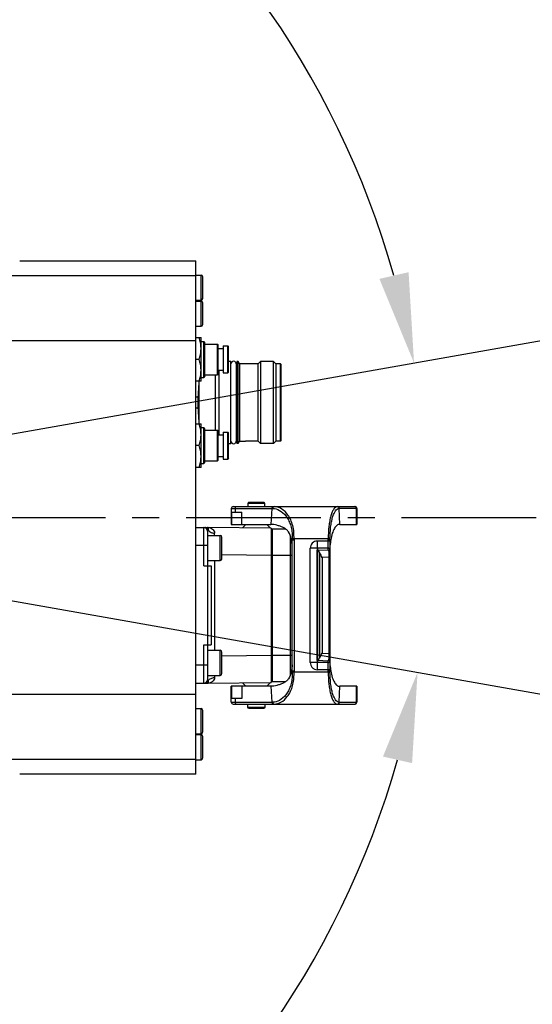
# Model space of a CAD drawing. Header units: millimetres. Extents: x 7426 to 8300, y 123 to 421.
# Tile 153 of 197: x 8173.6 to 8180.73, y 213.17 to 226.89. Entities that reach past the tile are written whole.
import ezdxf

# ---------------------------------------------------------------- set-up
doc = ezdxf.new("R2010")
doc.units = ezdxf.units.MM
doc.linetypes.add('CENTER', pattern=[0.6, 0.375, -0.075, 0.075, -0.075])
for name, color, linetype in [('中心线', 7, 'CENTER'), ('外形图', 7, 'Continuous'), ('尺寸标注', 7, 'Continuous'), ('运动范围', 7, 'Continuous')]:
    doc.layers.add(name, color=color, linetype=linetype)
doc.styles.add('微软雅黑', font='msyh.ttc')
doc.dimstyles.new('尺寸标注_1_20比例', dxfattribs={"dimtxt": 1.5, "dimasz": 1.25, "dimexe": 0.5, "dimexo": 0.4, "dimgap": 0.5, "dimtad": 1, "dimdec": 1, "dimlfac": 20, "dimdsep": 46, "dimtxsty": '微软雅黑', "dimcen": 0.09, "dimadec": 0, "dimazin": 0, "dimtp": 0.01, "dimtm": 0.01, "dimtfac": 1, "dimtdec": 1, "dimtofl": 0, "dimtmove": 0, "dimatfit": 3, "dimfxl": 1, "dimtolj": 1, "dimarcsym": 0})

# ---------------------------------------------------------------- blocks, each defined once
blk = doc.blocks.new('*D1270')
at = {"layer": 'Defpoints', "color": 0}
for p in [(8171.799, 231.321), (8226.044, 230.384), (8100.914, 219.955), (8166.896, 219.955), (8234.12, 219.955)]:
    blk.add_point(p, dxfattribs=at)
at = {"layer": '尺寸标注', "color": 0, "lineweight": -2}
blk.add_arc((8166.896, 219.955), 12.378, 15.7884, 174.2116, dxfattribs=at)
at = {"layer": '尺寸标注', "color": 0}
for points in [[(8178.605, 223.276), (8179.011, 223.369), (8179.087, 222.104)], [(8154.373, 221.214), (8154.789, 221.192), (8154.518, 219.955)]]:
    blk.add_solid(points, dxfattribs=at)
at = {"layer": '尺寸标注', "color": 0, "insert": (8165.706, 233.56), "char_height": 1.5, "attachment_point": 5, "rotation": 5, "style": '微软雅黑'}
blk.add_mtext('\\A1;-\\A1;170%%d', dxfattribs=at)
blk = doc.blocks.new('*D1271')
at = {"layer": 'Defpoints', "color": 0}
for p in [(8100.914, 219.955), (8166.896, 219.955), (8234.12, 219.955), (8160.067, 209.571), (8226.044, 209.525)]:
    blk.add_point(p, dxfattribs=at)
at = {"layer": '尺寸标注', "color": 0, "lineweight": -2}
blk.add_arc((8166.896, 219.955), 12.428, 185.7653, 344.2347, dxfattribs=at)
at = {"layer": '尺寸标注', "color": 0}
for points in [[(8154.74, 218.717), (8154.323, 218.696), (8154.469, 219.955)], [(8179.06, 216.532), (8178.654, 216.624), (8179.136, 217.797)]]:
    blk.add_solid(points, dxfattribs=at)
at = {"layer": '尺寸标注', "color": 0, "insert": (8165.925, 208.848), "char_height": 1.5, "attachment_point": 5, "rotation": 355, "style": '微软雅黑'}
blk.add_mtext('\\A1;+\\A1;170%%d', dxfattribs=at)

msp = doc.modelspace()

# ---------------------------------------------------------------- linework, layer by layer
at = {"layer": '中心线', "linetype": 'CENTER', "ltscale": 5}
msp.add_line((8100.9141, 219.9546), (8234.12, 219.9546), dxfattribs=at)
at = {"layer": '外形图', "color": 7, "linetype": 'Continuous'}
for p, q in [((8173.5963, 223.5296), (8176.0465, 223.5296)), ((8176.0465, 216.3796), (8176.0465, 223.5296)), ((8172.3845, 223.3234), (8176.0465, 223.3234)), ((8176.0465, 223.3296), (8176.1215, 223.3296)), ((8176.1215, 222.9796), (8176.1215, 223.3296)), ((8176.1465, 223.0046), (8176.1465, 223.3046)), ((8176.0465, 222.9796), (8176.1215, 222.9796)), ((8176.0465, 222.9671), (8176.1215, 222.9671)), ((8176.1215, 222.6171), (8176.1215, 222.9671)), ((8176.1465, 222.6421), (8176.1465, 222.9421)), ((8176.0465, 222.6171), (8176.1215, 222.6171)), ((8172.6736, 222.4178), (8176.0465, 222.4178)), ((8176.0465, 222.4577), (8176.1215, 222.4577)), ((8176.1215, 221.8515), (8176.1215, 222.4577)), ((8176.1215, 222.4046), (8176.159, 222.4046)), ((8176.159, 221.9046), (8176.159, 222.4046)), ((8176.174, 222.3896), (8176.159, 222.4046)), ((8176.174, 221.9196), (8176.174, 222.3896)), ((8176.174, 222.3671), (8176.351, 222.3671)), ((8176.351, 221.9421), (8176.351, 222.3671)), ((8176.361, 222.3571), (8176.351, 222.3671)), ((8176.361, 221.9521), (8176.361, 222.3571)), ((8176.361, 222.3046), (8176.4275, 222.3046)), ((8176.4275, 222.3421), (8176.494, 222.3421)), ((8176.4275, 222.3421), (8176.4275, 221.9671)), ((8176.494, 221.9671), (8176.494, 222.3421)), ((8176.504, 222.3321), (8176.494, 222.3421)), ((8176.504, 221.9771), (8176.504, 222.3321)), ((8176.0944, 222.1546), (8176.0465, 222.1546)), ((8176.361, 222.0046), (8176.4275, 222.0046)), ((8176.369, 222.0046), (8176.369, 221.1046)), ((8176.5365, 222.1271), (8176.504, 222.1271)), ((8176.5365, 220.9821), (8176.5365, 222.1271)), ((8176.6115, 222.0919), (8176.6115, 221.0173)), ((8176.6215, 222.0771), (8176.6115, 222.0771)), ((8176.6365, 222.1271), (8176.6215, 222.1271)), ((8176.6215, 222.1271), (8176.6215, 220.9821)), ((8176.6365, 220.9821), (8176.6365, 222.1271)), ((8176.6567, 222.0921), (8176.6365, 222.1271)), ((8176.9165, 222.0921), (8176.6567, 222.0921)), ((8176.6567, 222.0921), (8176.6567, 221.0184)), ((8176.949, 222.1246), (8176.9165, 222.0921)), ((8176.9165, 221.0171), (8176.9165, 222.0921)), ((8177.129, 222.1246), (8176.949, 222.1246)), ((8176.949, 222.1246), (8176.949, 220.9846)), ((8177.129, 220.9846), (8177.129, 222.1246)), ((8177.1615, 222.0921), (8177.129, 222.1246)), ((8177.2265, 222.0921), (8177.1615, 222.0921)), ((8177.1615, 222.0921), (8177.1615, 221.0171)), ((8177.2265, 221.0171), (8177.2265, 222.0921)), ((8177.2365, 221.0271), (8177.2365, 222.0821)), ((8176.1215, 221.9046), (8176.159, 221.9046)), ((8176.174, 221.9196), (8176.159, 221.9046)), ((8176.174, 221.9421), (8176.351, 221.9421)), ((8176.3215, 221.1671), (8176.3215, 221.9421)), ((8176.361, 221.9521), (8176.351, 221.9421)), ((8176.4275, 221.9671), (8176.494, 221.9671)), ((8176.504, 221.9771), (8176.494, 221.9671)), ((8176.1215, 221.8515), (8176.0465, 221.8515)), ((8176.0965, 221.2577), (8176.0965, 221.8515)), ((8176.0465, 221.632), (8176.0815, 221.632)), ((8176.0815, 221.4772), (8176.0815, 221.632)), ((8176.0815, 221.4772), (8176.0465, 221.4772)), ((8176.0465, 221.2577), (8176.1215, 221.2577)), ((8176.1215, 220.6515), (8176.1215, 221.2577)), ((8176.1215, 221.2046), (8176.159, 221.2046)), ((8176.159, 220.7046), (8176.159, 221.2046)), ((8176.174, 221.1896), (8176.159, 221.2046)), ((8176.174, 220.7196), (8176.174, 221.1896)), ((8176.174, 221.1671), (8176.351, 221.1671)), ((8176.351, 220.7421), (8176.351, 221.1671)), ((8176.361, 221.1571), (8176.351, 221.1671)), ((8176.361, 220.7521), (8176.361, 221.1571)), ((8176.361, 221.1046), (8176.4275, 221.1046)), ((8176.4275, 221.1421), (8176.494, 221.1421)), ((8176.4275, 221.1421), (8176.4275, 220.7671)), ((8176.494, 220.7671), (8176.494, 221.1421)), ((8176.504, 221.1321), (8176.494, 221.1421)), ((8176.504, 220.7771), (8176.504, 221.1321)), ((8176.0944, 220.9546), (8176.0465, 220.9546)), ((8176.504, 220.9821), (8176.5365, 220.9821)), ((8176.6215, 221.0321), (8176.6114, 221.0321)), ((8176.6365, 220.9821), (8176.6215, 220.9821)), ((8176.6415, 220.9908), (8176.6365, 220.9821)), ((8176.6415, 220.9908), (8176.6453, 220.9976)), ((8176.6453, 220.9976), (8176.647, 221.0007)), ((8176.647, 221.0007), (8176.6482, 221.003)), ((8176.6482, 221.003), (8176.6506, 221.0072)), ((8176.6506, 221.0072), (8176.6519, 221.0097)), ((8176.6519, 221.0097), (8176.6563, 221.0176)), ((8176.658, 221.0176), (8176.7415, 221.0176)), ((8176.9165, 221.0171), (8176.7415, 221.0171)), ((8176.949, 220.9846), (8176.9165, 221.0171)), ((8177.129, 220.9846), (8176.949, 220.9846)), ((8177.1615, 221.0171), (8177.129, 220.9846)), ((8177.2265, 221.0171), (8177.1615, 221.0171)), ((8176.361, 220.8046), (8176.4275, 220.8046)), ((8176.4275, 220.7671), (8176.494, 220.7671)), ((8176.504, 220.7771), (8176.494, 220.7671)), ((8176.1215, 220.6515), (8176.0465, 220.6515)), ((8176.1215, 220.7046), (8176.159, 220.7046)), ((8176.174, 220.7196), (8176.159, 220.7046)), ((8176.174, 220.7421), (8176.351, 220.7421)), ((8176.361, 220.7521), (8176.351, 220.7421)), ((8176.5415, 220.0796), (8177.1083, 220.0796)), ((8176.5415, 220.0796), (8176.5415, 219.8574)), ((8176.5665, 220.1046), (8178.2665, 220.1046)), ((8176.5947, 220.0796), (8176.5947, 220.0274)), ((8176.7815, 220.1596), (8176.7715, 220.1496)), ((8177.0115, 220.1496), (8176.7715, 220.1496)), ((8176.7715, 220.1496), (8176.7715, 220.1046)), ((8177.0015, 220.1596), (8176.7815, 220.1596)), ((8177.0115, 220.1496), (8177.0015, 220.1596)), ((8177.0115, 220.1046), (8177.0115, 220.1496)), ((8177.1083, 220.0796), (8177.0943, 219.8574)), ((8177.1188, 220.0794), (8177.1083, 220.0796)), ((8178.0459, 220.0796), (8178.0429, 220.0795)), ((8178.2915, 220.0796), (8178.0459, 220.0796)), ((8178.0523, 219.8574), (8178.0459, 220.0796)), ((8178.2857, 219.8574), (8178.2857, 220.0796)), ((8178.2915, 220.0796), (8178.2915, 219.8574)), ((8176.5475, 220.0274), (8176.6887, 220.0274)), ((8176.5475, 220.0274), (8176.5475, 219.8574)), ((8176.6887, 219.8574), (8176.6887, 220.0274)), ((8176.0465, 219.8146), (8176.2115, 219.8146)), ((8176.1615, 219.2796), (8176.1615, 219.8146)), ((8177.099, 219.8046), (8176.2115, 219.8146)), ((8176.5415, 219.8574), (8177.0943, 219.8574)), ((8176.6987, 219.8091), (8176.747, 219.8574)), ((8177.036, 219.8574), (8177.0887, 219.8047)), ((8177.099, 219.8046), (8177.099, 217.6546)), ((8178.0523, 219.8574), (8178.2915, 219.8574)), ((8176.2115, 219.7646), (8176.2115, 217.6946)), ((8176.2115, 219.7046), (8176.3865, 219.7046)), ((8176.3865, 219.3546), (8176.3865, 219.7046)), ((8176.4115, 219.3796), (8176.4115, 219.6796)), ((8177.099, 219.7408), (8177.1115, 219.7408)), ((8177.1115, 219.7933), (8177.2965, 219.7933)), ((8177.1115, 219.7933), (8177.1115, 217.6658)), ((8177.3661, 217.7607), (8177.3661, 219.6986)), ((8176.2115, 219.5646), (8176.0465, 219.5644)), ((8177.416, 219.6546), (8177.391, 219.6544)), ((8177.3911, 217.8184), (8177.3911, 219.6408)), ((8177.8913, 219.6546), (8177.416, 219.6546)), ((8177.4161, 219.6411), (8177.416, 217.8181)), ((8177.9161, 219.6256), (8177.741, 219.6256)), ((8177.7411, 219.5258), (8177.7411, 219.5352)), ((8177.8911, 219.5002), (8177.8911, 219.6256)), ((8177.8912, 219.6407), (8177.9161, 219.6407)), ((8177.9163, 219.6542), (8177.8913, 219.6546)), ((8177.9161, 219.6452), (8177.9162, 219.6497)), ((8177.9161, 219.6407), (8177.9161, 219.6452)), ((8177.9161, 219.6407), (8177.9161, 217.8185)), ((8177.9162, 219.6497), (8177.9163, 219.6542)), ((8176.4115, 219.4374), (8177.099, 219.4297)), ((8177.1115, 219.4258), (8177.099, 219.4258)), ((8177.3911, 219.4233), (8177.1115, 219.4233)), ((8177.7189, 219.5253), (8177.6411, 219.5253)), ((8177.6411, 217.934), (8177.6411, 219.5253)), ((8177.7511, 219.5203), (8177.7319, 219.5218)), ((8177.7511, 219.5176), (8177.7319, 219.5191)), ((8177.7511, 219.5149), (8177.7319, 219.5164)), ((8177.7511, 219.5122), (8177.7319, 219.5137)), ((8177.7511, 219.5096), (8177.7319, 219.511)), ((8177.7511, 219.5069), (8177.7319, 219.5083)), ((8177.7511, 219.5042), (8177.7319, 219.5056)), ((8177.7511, 219.5015), (8177.7319, 219.5029)), ((8177.7511, 219.4988), (8177.7319, 219.5002)), ((8177.7511, 219.4961), (8177.7319, 219.4976)), ((8177.7319, 219.4976), (8177.7319, 217.9616)), ((8177.7404, 219.5261), (8177.7404, 219.5259)), ((8177.8911, 219.5258), (8177.7408, 219.5258)), ((8177.7511, 219.523), (8177.7411, 219.5238)), ((8177.8911, 219.5002), (8177.7411, 219.4937)), ((8177.7411, 219.4955), (8177.7511, 219.4961)), ((8177.7411, 219.4937), (8177.7411, 217.9655)), ((8177.7743, 217.9994), (8177.7743, 219.4598)), ((8177.9043, 219.3987), (8177.8087, 219.3946)), ((8177.8087, 219.3946), (8177.8087, 218.0646)), ((8177.9161, 219.3987), (8177.9043, 219.3987)), ((8177.9043, 218.0605), (8177.9043, 219.3987)), ((8176.1615, 219.2796), (8176.2615, 219.2796)), ((8176.2115, 219.3546), (8176.3865, 219.3546)), ((8176.2615, 219.2796), (8176.2615, 218.1796)), ((8176.3089, 219.3546), (8176.3089, 218.1046)), ((8176.1615, 218.1796), (8176.2615, 218.1796)), ((8176.1615, 217.6446), (8176.1615, 218.1796)), ((8176.2115, 218.1046), (8176.3865, 218.1046)), ((8176.3865, 217.7546), (8176.3865, 218.1046)), ((8176.4115, 217.7796), (8176.4115, 218.0796)), ((8177.099, 218.0295), (8176.4115, 218.0218)), ((8177.099, 218.0333), (8177.1115, 218.0333)), ((8177.1115, 218.0358), (8177.3911, 218.0358)), ((8177.8087, 218.0646), (8177.9043, 218.0605)), ((8177.9043, 218.0605), (8177.9161, 218.0605)), ((8176.2115, 217.8946), (8176.0465, 217.8947)), ((8177.7144, 217.9339), (8177.6411, 217.9339)), ((8177.7319, 217.9616), (8177.7511, 217.9631)), ((8177.7319, 217.959), (8177.7511, 217.9604)), ((8177.7319, 217.9563), (8177.7511, 217.9577)), ((8177.7319, 217.9536), (8177.7511, 217.955)), ((8177.7319, 217.9509), (8177.7511, 217.9523)), ((8177.7319, 217.9482), (8177.7511, 217.9496)), ((8177.7319, 217.9455), (8177.7511, 217.947)), ((8177.7319, 217.9428), (8177.7511, 217.9443)), ((8177.7319, 217.9401), (8177.7511, 217.9416)), ((8177.7319, 217.9374), (8177.7511, 217.9389)), ((8177.7411, 217.9655), (8177.8911, 217.959)), ((8177.7511, 217.9631), (8177.7411, 217.9637)), ((8177.7411, 217.9354), (8177.7511, 217.9362)), ((8177.8911, 217.9334), (8177.7411, 217.9334)), ((8177.8911, 217.8185), (8177.8911, 217.959)), ((8176.2115, 217.7546), (8176.3865, 217.7546)), ((8177.391, 217.8048), (8177.416, 217.8046)), ((8177.416, 217.8046), (8177.8912, 217.8046)), ((8177.9161, 217.8336), (8177.741, 217.8336)), ((8177.9036, 217.8185), (8177.8911, 217.8185)), ((8177.9163, 217.805), (8177.8912, 217.8046)), ((8176.0465, 217.6446), (8176.2115, 217.6446)), ((8176.2115, 217.6446), (8177.099, 217.6546)), ((8176.6987, 217.6501), (8176.747, 217.6018)), ((8177.036, 217.6018), (8177.0887, 217.6545)), ((8177.1115, 217.7183), (8177.099, 217.7183)), ((8177.2965, 217.6658), (8177.1115, 217.6658)), ((8172.6727, 217.4914), (8176.0465, 217.4914)), ((8177.0943, 217.6018), (8176.5415, 217.6018)), ((8176.5415, 217.3796), (8176.5415, 217.6018)), ((8176.5475, 217.6018), (8176.5475, 217.4318)), ((8176.6887, 217.6018), (8176.6887, 217.4318)), ((8177.0943, 217.6018), (8177.1083, 217.3796)), ((8178.0459, 217.3796), (8178.0523, 217.6018)), ((8178.2915, 217.6018), (8178.0523, 217.6018)), ((8178.2857, 217.3796), (8178.2857, 217.6018)), ((8178.2915, 217.6018), (8178.2915, 217.3796)), ((8176.5415, 217.3796), (8177.1083, 217.3796)), ((8176.6887, 217.4318), (8176.5475, 217.4318)), ((8176.5665, 217.3546), (8178.2665, 217.3546)), ((8176.5947, 217.4318), (8176.5947, 217.3796)), ((8176.7715, 217.3096), (8176.7715, 217.3546)), ((8177.0115, 217.3546), (8177.0115, 217.3096)), ((8178.0459, 217.3796), (8178.0429, 217.3797)), ((8178.0459, 217.3796), (8178.2915, 217.3796)), ((8176.0465, 217.2921), (8176.1215, 217.2921)), ((8176.1215, 216.9421), (8176.1215, 217.2921)), ((8176.1465, 216.9671), (8176.1465, 217.2671)), ((8176.7715, 217.3096), (8177.0115, 217.3096)), ((8176.7815, 217.2996), (8176.7715, 217.3096)), ((8176.7815, 217.2996), (8177.0015, 217.2996)), ((8177.0115, 217.3096), (8177.0015, 217.2996)), ((8176.0465, 216.9421), (8176.1215, 216.9421)), ((8176.0465, 216.9296), (8176.1215, 216.9296)), ((8176.1215, 216.5796), (8176.1215, 216.9296)), ((8176.1465, 216.6046), (8176.1465, 216.9046)), ((8172.3838, 216.5858), (8176.0465, 216.5858)), ((8176.0465, 216.5796), (8176.1215, 216.5796)), ((8176.0465, 216.3796), (8173.5963, 216.3796))]:
    msp.add_line(p, q, dxfattribs=at)
for points in [[(8177.7395, 219.5253), (8177.7356, 219.5253), (8177.7355, 219.5253), (8177.7355, 219.5255), (8177.7354, 219.5257), (8177.7353, 219.5253)], [(8177.7398, 219.5274), (8177.7396, 219.5252), (8177.7395, 219.5253)], [(8177.7399, 219.5272), (8177.7399, 219.5271), (8177.7399, 219.5272), (8177.7398, 219.5272), (8177.7398, 219.5274)]]:
    msp.add_lwpolyline(points, dxfattribs=at)
for centre, radius, start, end in [((8176.1215, 223.3046), 0.025, 0, 90), ((8176.1215, 223.0046), 0.025, 270, 0), ((8176.1215, 222.9421), 0.025, 0, 90), ((8176.1215, 222.6421), 0.025, 270, 0), ((8176.574, 222.0921), 0.0375, 359.7825, 175.18363), ((8177.2265, 222.0821), 0.01, 0, 90), ((8172.8433, 221.9479), 3.2536, 354.42652, 357.97391), ((8173.2098, 221.931), 2.8867, 358.05257, 358.42102), ((8172.8433, 221.1613), 3.2536, 2.02635, 5.57347), ((8173.2098, 221.1782), 2.8867, 1.57898, 1.9477), ((8176.574, 221.0171), 0.0375, 184.81637, 0.2175), ((8177.2265, 221.0271), 0.01, 270, 0), ((8176.5665, 220.0796), 0.025, 90, 180), ((8178.2665, 220.0796), 0.025, 0, 90.00018), ((8176.1615, 219.7646), 0.05, 359.99962, 90), ((8176.2101, 219.6881), 0.1265, 85.26746, 89.33677), ((8176.2859, 219.8197), 0.0756, 210.53768, 215.0565), ((8176.3865, 219.6796), 0.025, 0, 90), ((8180.827, 219.6754), 3.4361, 180.35005, 180.57772), ((8177.2071, 219.3941), 0.6973, 0.37975, 3.29267), ((8176.3865, 219.3796), 0.025, 270, 0), ((8176.3865, 218.0796), 0.025, 0, 90), ((8177.1816, 218.0659), 0.7227, 356.77333, 359.56897), ((8190.8722, 217.8112), 14.5635, 180.2296, 180.34415), ((8176.3865, 217.7796), 0.025, 270, 0), ((8180.8228, 217.7838), 3.4319, 179.4216, 179.64966), ((8183.5365, 217.8848), 5.6208, 180.67601, 180.81358), ((8176.1615, 217.6946), 0.05, 270, 0.00073), ((8176.21, 217.7728), 0.1282, 270.67802, 274.20749), ((8176.2857, 217.6398), 0.0753, 145.06359, 149.60386), ((8176.5665, 217.3796), 0.025, 180, 270), ((8178.2665, 217.3796), 0.025, 270, 0), ((8176.1215, 217.2671), 0.025, 0, 90), ((8176.1215, 216.9671), 0.025, 270, 0), ((8176.1215, 216.9046), 0.025, 0, 90), ((8176.1215, 216.6046), 0.025, 270, 0)]:
    msp.add_arc(centre, radius, start, end, dxfattribs=at)
for points, knots in [([(8176.1215, 222.3062), (8176.1215, 222.3446), (8176.1135, 222.3962), (8176.0985, 222.4454), (8176.0944, 222.4577)], [0, 0, 0, 0, 0.7481235, 1, 1, 1, 1]), ([(8176.0944, 222.1546), (8176.0985, 222.1669), (8176.1135, 222.2161), (8176.1215, 222.2677), (8176.1215, 222.3062)], [0, 0, 0, 0, 0.2518764, 1, 1, 1, 1]), ([(8176.1215, 222.003), (8176.1215, 222.0415), (8176.1135, 222.0931), (8176.0985, 222.1423), (8176.0944, 222.1546)], [0, 0, 0, 0, 0.7481235, 1, 1, 1, 1]), ([(8176.0944, 221.8515), (8176.0985, 221.8638), (8176.1135, 221.913), (8176.1215, 221.9646), (8176.1215, 222.003)], [0, 0, 0, 0, 0.2518764, 1, 1, 1, 1]), ([(8176.1215, 221.1062), (8176.1215, 221.1446), (8176.1135, 221.1962), (8176.0985, 221.2454), (8176.0944, 221.2577)], [0, 0, 0, 0, 0.7481235, 1, 1, 1, 1]), ([(8176.0944, 220.9546), (8176.0985, 220.9669), (8176.1135, 221.0161), (8176.1215, 221.0677), (8176.1215, 221.1062)], [0, 0, 0, 0, 0.2518764, 1, 1, 1, 1]), ([(8176.1215, 220.803), (8176.1215, 220.8415), (8176.1135, 220.8931), (8176.0985, 220.9423), (8176.0944, 220.9546)], [0, 0, 0, 0, 0.7481235, 1, 1, 1, 1]), ([(8176.0944, 220.6515), (8176.0985, 220.6638), (8176.1135, 220.713), (8176.1215, 220.7646), (8176.1215, 220.803)], [0, 0, 0, 0, 0.2518764, 1, 1, 1, 1]), ([(8176.6159, 220.1046), (8176.6122, 220.1046), (8176.6043, 220.102), (8176.5993, 220.0957), (8176.5975, 220.0921)], [0, 0, 0, 0, 0.4809443, 1, 1, 1, 1]), ([(8177.1083, 220.0796), (8177.1083, 220.0858), (8177.112, 220.0983), (8177.124, 220.1046), (8177.1295, 220.1046)], [0, 0, 0, 0, 0.5289938, 1, 1, 1, 1]), ([(8177.1188, 220.0794), (8177.1515, 220.0789), (8177.2229, 220.0565), (8177.2926, 219.9907), (8177.3393, 219.9193), (8177.3685, 219.8527), (8177.3873, 219.777), (8177.3901, 219.7235), (8177.3906, 219.696)], [0, 0, 0, 0, 0.1910559, 0.4168248, 0.5468752, 0.6881319, 0.8392096, 1, 1, 1, 1]), ([(8177.1397, 220.1046), (8177.1362, 220.1046), (8177.1283, 220.102), (8177.1233, 220.0956), (8177.1215, 220.0919)], [0, 0, 0, 0, 0.4620002, 1, 1, 1, 1]), ([(8177.416, 219.6546), (8177.4158, 219.6868), (8177.4159, 219.7498), (8177.4014, 219.8403), (8177.3728, 219.92), (8177.3252, 220.0035), (8177.2519, 220.079), (8177.1745, 220.1046), (8177.1397, 220.1046)], [0, 0, 0, 0, 0.1664692, 0.3251158, 0.4707769, 0.6015679, 0.8204957, 1, 1, 1, 1]), ([(8178.019, 220.1046), (8177.9995, 220.1046), (8177.9696, 220.0755), (8177.9462, 220.0283), (8177.9271, 219.9728), (8177.9119, 219.9055), (8177.8956, 219.7983), (8177.8921, 219.7132), (8177.8913, 219.6546)], [0, 0, 0, 0, 0.1199616, 0.2143516, 0.3338751, 0.4769555, 0.6394676, 1, 1, 1, 1]), ([(8177.9163, 219.6542), (8177.9171, 219.7092), (8177.9204, 219.7891), (8177.9364, 219.8898), (8177.9515, 219.9534), (8177.9704, 220.0061), (8177.9941, 220.0516), (8178.0236, 220.0791), (8178.0429, 220.0795)], [0, 0, 0, 0, 0.3556118, 0.5167021, 0.6593026, 0.7791294, 0.874797, 1, 1, 1, 1]), ([(8178.019, 220.1046), (8178.023, 220.1046), (8178.0314, 220.1024), (8178.0375, 220.0961), (8178.0396, 220.0923)], [0, 0, 0, 0, 0.4775887, 1, 1, 1, 1]), ([(8178.0459, 220.0796), (8178.0459, 220.0859), (8178.041, 220.099), (8178.0281, 220.1046), (8178.0219, 220.1046)], [0, 0, 0, 0, 0.5076175, 1, 1, 1, 1]), ([(8178.2857, 220.0796), (8178.2857, 220.0839), (8178.2835, 220.0926), (8178.2773, 220.0991), (8178.2737, 220.1012)], [0, 0, 0, 0, 0.5041993, 1, 1, 1, 1]), ([(8176.2211, 219.8094), (8176.2205, 219.8102), (8176.218, 219.813), (8176.2141, 219.8145), (8176.2114, 219.8146)], [0, 0, 0, 0, 0.2756473, 1, 1, 1, 1]), ([(8176.2205, 219.8142), (8176.2308, 219.8133), (8176.2514, 219.8089), (8176.2798, 219.794), (8176.3026, 219.7697), (8176.3096, 219.747), (8176.309, 219.7354)], [0, 0, 0, 0, 0.2405965, 0.4833231, 0.7318227, 1, 1, 1, 1]), ([(8176.2208, 219.7813), (8176.2223, 219.7849), (8176.2256, 219.7939), (8176.2244, 219.8047), (8176.2211, 219.8094)], [0, 0, 0, 0, 0.4100568, 1, 1, 1, 1]), ([(8177.3776, 219.6551), (8177.3708, 219.6892), (8177.3542, 219.7397), (8177.3073, 219.7888), (8177.2655, 219.8134), (8177.2216, 219.8318), (8177.1651, 219.8493), (8177.122, 219.8574), (8177.0943, 219.8574)], [0, 0, 0, 0, 0.275979, 0.4031946, 0.5306107, 0.6574092, 0.7802782, 1, 1, 1, 1]), ([(8178.0523, 219.8574), (8178.0384, 219.8574), (8178.0063, 219.8437), (8177.9715, 219.7971), (8177.9456, 219.7284), (8177.934, 219.675), (8177.9289, 219.6453)], [0, 0, 0, 0, 0.1600287, 0.3719047, 0.6539829, 1, 1, 1, 1]), ([(8176.2115, 219.7646), (8176.2115, 219.766), (8176.2127, 219.7725), (8176.2172, 219.7777), (8176.2208, 219.7813)], [0, 0, 0, 0, 0.2176105, 1, 1, 1, 1]), ([(8176.224, 219.7763), (8176.2332, 219.7632), (8176.2602, 219.7425), (8176.2927, 219.7358), (8176.309, 219.7354)], [0, 0, 0, 0, 0.4939095, 1, 1, 1, 1]), ([(8176.3089, 219.7063), (8176.3089, 219.7089), (8176.3089, 219.7186), (8176.309, 219.7283), (8176.309, 219.7354)], [0, 0, 0, 0, 0.262664, 1, 1, 1, 1]), ([(8177.3911, 219.5574), (8177.389, 219.5749), (8177.3864, 219.5982), (8177.3832, 219.6214), (8177.3823, 219.6271)], [0, 0, 0, 0, 0.7529969, 1, 1, 1, 1]), ([(8177.3911, 219.6408), (8177.3912, 219.6409), (8177.392, 219.6406), (8177.3933, 219.6409), (8177.3956, 219.6408), (8177.4001, 219.6409), (8177.407, 219.641), (8177.4129, 219.641), (8177.4161, 219.6411)], [0, 0, 0, 0, 0.0199294, 0.0771379, 0.1695003, 0.2938115, 0.6184415, 1, 1, 1, 1]), ([(8177.741, 219.6256), (8177.7154, 219.6256), (8177.6623, 219.604), (8177.6411, 219.5508), (8177.6411, 219.5253)], [0, 0, 0, 0, 0.5002398, 1, 1, 1, 1]), ([(8177.7411, 219.5352), (8177.7411, 219.5404), (8177.7411, 219.5705), (8177.741, 219.6007), (8177.741, 219.6256)], [0, 0, 0, 0, 0.1715544, 1, 1, 1, 1]), ([(8177.7353, 219.5253), (8177.7342, 219.5253), (8177.7287, 219.5253), (8177.7233, 219.5253), (8177.7189, 219.5253)], [0, 0, 0, 0, 0.1928799, 1, 1, 1, 1]), ([(8177.7409, 219.5258), (8177.7408, 219.5259), (8177.7407, 219.526), (8177.7405, 219.5262), (8177.7404, 219.5261)], [0, 0, 0, 0, 0.5506294, 1, 1, 1, 1]), ([(8177.7743, 219.4598), (8177.7726, 219.4634), (8177.7663, 219.4752), (8177.7567, 219.486), (8177.7482, 219.4904)], [0, 0, 0, 0, 0.2881287, 1, 1, 1, 1]), ([(8177.8087, 219.3946), (8177.8037, 219.4061), (8177.7924, 219.428), (8177.7794, 219.449), (8177.7743, 219.4598)], [0, 0, 0, 0, 0.5122902, 1, 1, 1, 1]), ([(8177.9161, 219.5009), (8177.9161, 219.5072), (8177.9107, 219.5205), (8177.8975, 219.5258), (8177.8911, 219.5258)], [0, 0, 0, 0, 0.4995687, 1, 1, 1, 1]), ([(8177.8911, 219.5002), (8177.8922, 219.4995), (8177.8941, 219.4959), (8177.898, 219.4848), (8177.8994, 219.4742), (8177.9004, 219.4661)], [0, 0, 0, 0, 0.1139662, 0.319098, 1, 1, 1, 1]), ([(8177.8911, 219.5002), (8177.8975, 219.5002), (8177.9107, 219.4949), (8177.9161, 219.4817), (8177.9161, 219.4753)], [0, 0, 0, 0, 0.5002016, 1, 1, 1, 1]), ([(8177.9004, 219.4661), (8177.9007, 219.4637), (8177.9019, 219.4531), (8177.9027, 219.4424), (8177.9032, 219.4342)], [0, 0, 0, 0, 0.2257808, 1, 1, 1, 1]), ([(8177.7743, 217.9994), (8177.7794, 218.0103), (8177.7924, 218.0312), (8177.8037, 218.0531), (8177.8087, 218.0646)], [0, 0, 0, 0, 0.4878185, 1, 1, 1, 1]), ([(8177.9032, 218.0252), (8177.903, 218.0223), (8177.9024, 218.0115), (8177.9014, 218.0008), (8177.9004, 217.993)], [0, 0, 0, 0, 0.2726603, 1, 1, 1, 1]), ([(8177.3911, 217.9018), (8177.389, 217.8843), (8177.3864, 217.8612), (8177.3832, 217.8381), (8177.3824, 217.8324)], [0, 0, 0, 0, 0.7529721, 1, 1, 1, 1]), ([(8177.6411, 217.934), (8177.6411, 217.9209), (8177.6462, 217.8946), (8177.6684, 217.8613), (8177.7017, 217.8389), (8177.728, 217.8336), (8177.741, 217.8336)], [0, 0, 0, 0, 0.2500294, 0.5000071, 0.7499833, 1, 1, 1, 1]), ([(8177.7406, 217.934), (8177.7405, 217.9341), (8177.74, 217.9337), (8177.7391, 217.934), (8177.7374, 217.9338), (8177.735, 217.9339), (8177.7306, 217.9339), (8177.7236, 217.9339), (8177.7177, 217.9339), (8177.7144, 217.9339)], [0, 0, 0, 0, 0.0191446, 0.0440601, 0.1122147, 0.2044144, 0.3200559, 0.618541, 1, 1, 1, 1]), ([(8177.7411, 217.8336), (8177.7411, 217.8459), (8177.7411, 217.8688), (8177.7411, 217.8958), (8177.7411, 217.9136), (8177.7412, 217.9231), (8177.7409, 217.9294), (8177.7412, 217.9325), (8177.7411, 217.9334)], [0, 0, 0, 0, 0.369324, 0.6864987, 0.8111552, 0.9070273, 0.9707259, 1, 1, 1, 1]), ([(8177.7535, 217.9721), (8177.7545, 217.9728), (8177.7587, 217.9761), (8177.7623, 217.9801), (8177.7648, 217.9833)], [0, 0, 0, 0, 0.2353717, 1, 1, 1, 1]), ([(8177.7648, 217.9833), (8177.7657, 217.9845), (8177.7693, 217.9896), (8177.7723, 217.9951), (8177.7743, 217.9994)], [0, 0, 0, 0, 0.2368093, 1, 1, 1, 1]), ([(8177.9161, 217.9839), (8177.9161, 217.9775), (8177.9108, 217.9643), (8177.8975, 217.959), (8177.8911, 217.959)], [0, 0, 0, 0, 0.499339, 1, 1, 1, 1]), ([(8177.8962, 217.9696), (8177.8955, 217.9671), (8177.8942, 217.9635), (8177.8923, 217.9598), (8177.8911, 217.959)], [0, 0, 0, 0, 0.6448137, 1, 1, 1, 1]), ([(8177.8911, 217.9334), (8177.8975, 217.9334), (8177.9107, 217.9387), (8177.9161, 217.952), (8177.9161, 217.9583)], [0, 0, 0, 0, 0.500431, 1, 1, 1, 1]), ([(8177.9004, 217.993), (8177.9001, 217.9907), (8177.8991, 217.9828), (8177.8977, 217.975), (8177.8962, 217.9696)], [0, 0, 0, 0, 0.2961945, 1, 1, 1, 1]), ([(8177.3776, 217.8045), (8177.3709, 217.7703), (8177.3544, 217.7198), (8177.3074, 217.6705), (8177.2657, 217.6459), (8177.2217, 217.6275), (8177.1651, 217.6099), (8177.122, 217.6018), (8177.0943, 217.6018)], [0, 0, 0, 0, 0.2760584, 0.4032638, 0.5306547, 0.6574388, 0.780301, 1, 1, 1, 1]), ([(8177.3906, 217.7632), (8177.3901, 217.7357), (8177.3873, 217.6822), (8177.3685, 217.6065), (8177.3393, 217.5399), (8177.2926, 217.4685), (8177.2229, 217.4027), (8177.1515, 217.3803), (8177.1188, 217.3798)], [0, 0, 0, 0, 0.1607903, 0.311868, 0.4531246, 0.583175, 0.8089439, 1, 1, 1, 1]), ([(8177.1397, 217.3546), (8177.1725, 217.3546), (8177.2449, 217.3771), (8177.3157, 217.4445), (8177.363, 217.5196), (8177.3929, 217.5914), (8177.4122, 217.6737), (8177.4151, 217.7322), (8177.4156, 217.7622)], [0, 0, 0, 0, 0.1823446, 0.4015023, 0.5311214, 0.6751723, 0.8326579, 1, 1, 1, 1]), ([(8177.3911, 217.8184), (8177.3912, 217.8183), (8177.392, 217.8185), (8177.3933, 217.8183), (8177.3956, 217.8184), (8177.4001, 217.8183), (8177.407, 217.8183), (8177.4129, 217.8182), (8177.4161, 217.8181)], [0, 0, 0, 0, 0.019922, 0.0771256, 0.1694871, 0.2937985, 0.6184355, 1, 1, 1, 1]), ([(8177.8913, 217.8046), (8177.8921, 217.746), (8177.8956, 217.6609), (8177.9119, 217.5537), (8177.9271, 217.4864), (8177.9462, 217.4309), (8177.9696, 217.3837), (8177.9995, 217.3546), (8178.019, 217.3546)], [0, 0, 0, 0, 0.3605325, 0.5230445, 0.666125, 0.7856484, 0.8800384, 1, 1, 1, 1]), ([(8177.9161, 217.8185), (8177.9159, 217.8186), (8177.9146, 217.8182), (8177.9123, 217.8186), (8177.9083, 217.8184), (8177.9053, 217.8185), (8177.9036, 217.8185)], [0, 0, 0, 0, 0.0699323, 0.2696429, 0.5868328, 1, 1, 1, 1]), ([(8178.0429, 217.3797), (8178.0236, 217.3801), (8177.9941, 217.4076), (8177.9704, 217.4531), (8177.9515, 217.5058), (8177.9364, 217.5694), (8177.9204, 217.6701), (8177.9171, 217.75), (8177.9163, 217.805)], [0, 0, 0, 0, 0.125203, 0.2208706, 0.3406974, 0.4832979, 0.6443882, 1, 1, 1, 1]), ([(8177.9289, 217.8135), (8177.9341, 217.7839), (8177.9457, 217.7305), (8177.9716, 217.6619), (8178.0064, 217.6155), (8178.0384, 217.6018), (8178.0523, 217.6018)], [0, 0, 0, 0, 0.3460007, 0.6280359, 0.8399021, 1, 1, 1, 1]), ([(8176.2114, 217.6446), (8176.2145, 217.6447), (8176.2218, 217.648), (8176.2242, 217.6556), (8176.2245, 217.6598)], [0, 0, 0, 0, 0.419795, 1, 1, 1, 1]), ([(8176.2208, 217.6779), (8176.2195, 217.6792), (8176.2151, 217.6839), (8176.2115, 217.69), (8176.2115, 217.6946)], [0, 0, 0, 0, 0.2907564, 1, 1, 1, 1]), ([(8176.309, 217.7238), (8176.3085, 217.7121), (8176.303, 217.6892), (8176.2792, 217.6648), (8176.2507, 217.65), (8176.2298, 217.6457), (8176.2194, 217.6449)], [0, 0, 0, 0, 0.2681273, 0.5167086, 0.7594253, 1, 1, 1, 1]), ([(8176.2245, 217.6598), (8176.2246, 217.6609), (8176.2248, 217.6671), (8176.2228, 217.6732), (8176.2208, 217.6779)], [0, 0, 0, 0, 0.1772791, 1, 1, 1, 1]), ([(8176.224, 217.683), (8176.2331, 217.696), (8176.2602, 217.7167), (8176.2927, 217.7234), (8176.309, 217.7238)], [0, 0, 0, 0, 0.4939304, 1, 1, 1, 1]), ([(8176.5947, 217.3796), (8176.5947, 217.3734), (8176.5984, 217.3609), (8176.6103, 217.3546), (8176.6159, 217.3546)], [0, 0, 0, 0, 0.5289837, 1, 1, 1, 1]), ([(8177.119, 217.3579), (8177.1174, 217.359), (8177.1112, 217.3646), (8177.1083, 217.3733), (8177.1083, 217.3796)], [0, 0, 0, 0, 0.2401612, 1, 1, 1, 1]), ([(8178.019, 217.3546), (8178.023, 217.3546), (8178.0315, 217.3569), (8178.0376, 217.3633), (8178.0398, 217.3672)], [0, 0, 0, 0, 0.477692, 1, 1, 1, 1]), ([(8178.0339, 217.3579), (8178.0375, 217.3601), (8178.0437, 217.3666), (8178.0459, 217.3753), (8178.0459, 217.3796)], [0, 0, 0, 0, 0.4954217, 1, 1, 1, 1]), ([(8178.2617, 217.3546), (8178.2658, 217.3546), (8178.2744, 217.357), (8178.2804, 217.3634), (8178.2825, 217.3671)], [0, 0, 0, 0, 0.4956505, 1, 1, 1, 1])]:
    msp.add_open_spline(points, degree=3, knots=knots, dxfattribs=at)
for points in [[(8176.5975, 220.0921), (8176.5956, 220.0883), (8176.5947, 220.0839), (8176.5947, 220.0796)], [(8177.1215, 220.0919), (8177.1196, 220.088), (8177.1187, 220.0837), (8177.1188, 220.0794)], [(8178.0396, 220.0923), (8178.0418, 220.0885), (8178.043, 220.0839), (8178.0429, 220.0795)], [(8178.2663, 220.1041), (8178.2648, 220.1044), (8178.2632, 220.1046), (8178.2617, 220.1046)], [(8178.2737, 220.1012), (8178.2714, 220.1026), (8178.2689, 220.1036), (8178.2663, 220.1041)], [(8176.1946, 219.8105), (8176.1886, 219.8132), (8176.182, 219.8146), (8176.1754, 219.8146)], [(8176.2107, 219.7986), (8176.2062, 219.8036), (8176.2006, 219.8077), (8176.1946, 219.8105)], [(8176.2208, 219.7813), (8176.2186, 219.7876), (8176.2151, 219.7936), (8176.2107, 219.7986)], [(8177.3906, 219.696), (8177.3908, 219.6821), (8177.3909, 219.6683), (8177.391, 219.6544)], [(8177.3823, 219.6271), (8177.3809, 219.6365), (8177.3794, 219.6458), (8177.3776, 219.6551)], [(8177.416, 219.6546), (8177.4161, 219.6501), (8177.416, 219.6456), (8177.4161, 219.6411)], [(8177.8911, 219.6256), (8177.8911, 219.6306), (8177.8911, 219.6357), (8177.8912, 219.6407)], [(8177.8912, 219.6407), (8177.8912, 219.6454), (8177.8912, 219.65), (8177.8913, 219.6546)], [(8177.922, 219.6017), (8177.9199, 219.587), (8177.918, 219.5722), (8177.9161, 219.5574)], [(8177.9289, 219.6453), (8177.9263, 219.6308), (8177.9241, 219.6163), (8177.922, 219.6017)], [(8177.7482, 219.4904), (8177.7459, 219.4915), (8177.7435, 219.4924), (8177.7411, 219.493)], [(8177.7411, 217.9662), (8177.7455, 217.9673), (8177.7498, 217.9694), (8177.7535, 217.9721)], [(8177.9161, 217.9018), (8177.918, 217.887), (8177.9199, 217.8722), (8177.922, 217.8574)], [(8177.3824, 217.8324), (8177.381, 217.8231), (8177.3795, 217.8138), (8177.3776, 217.8045)], [(8177.391, 217.8048), (8177.3909, 217.7909), (8177.3908, 217.7771), (8177.3906, 217.7632)], [(8177.4156, 217.7622), (8177.4158, 217.7763), (8177.4159, 217.7905), (8177.416, 217.8046)], [(8177.416, 217.8181), (8177.416, 217.8136), (8177.416, 217.8091), (8177.416, 217.8046)], [(8177.8912, 217.8046), (8177.8911, 217.8092), (8177.8912, 217.8138), (8177.8911, 217.8185)], [(8177.922, 217.8574), (8177.9241, 217.8427), (8177.9264, 217.8281), (8177.9289, 217.8135)], [(8176.1946, 217.6488), (8176.1887, 217.6461), (8176.182, 217.6446), (8176.1754, 217.6446)], [(8176.2106, 217.6605), (8176.2062, 217.6556), (8176.2007, 217.6515), (8176.1946, 217.6488)], [(8176.2208, 217.6779), (8176.2186, 217.6716), (8176.2151, 217.6655), (8176.2106, 217.6605)], [(8177.1083, 217.3796), (8177.1118, 217.3797), (8177.1153, 217.3797), (8177.1188, 217.3798)], [(8177.1188, 217.3798), (8177.1187, 217.3714), (8177.1231, 217.3616), (8177.1303, 217.3573)], [(8177.1295, 217.3546), (8177.1258, 217.3546), (8177.122, 217.3558), (8177.119, 217.3579)], [(8177.1303, 217.3573), (8177.1331, 217.3556), (8177.1365, 217.3546), (8177.1397, 217.3546)], [(8178.0219, 217.3546), (8178.0261, 217.3546), (8178.0303, 217.3558), (8178.0339, 217.3579)], [(8178.0398, 217.3672), (8178.0418, 217.3709), (8178.043, 217.3754), (8178.0429, 217.3797)], [(8178.2825, 217.3671), (8178.2845, 217.3709), (8178.2857, 217.3753), (8178.2857, 217.3796)]]:
    msp.add_open_spline(points, degree=3, dxfattribs=at)
at = {"layer": '运动范围'}
for q in [(8226.044, 230.3839), (8226.044, 209.5253)]:
    msp.add_line((8166.8965, 219.9546), q, dxfattribs=at)
msp.add_arc((8166.8965, 219.9546), 60.06, 10, 350, dxfattribs=at)

# ---------------------------------------------------------------- dimensions: what is measured, and where the dimension line sits
at = {"layer": '尺寸标注'}
for base, line2, text, picture, middle in [((8171.7993, 231.3206), ((8166.8965, 219.9546), (8226.044, 230.3839)), '\\A1;-<>', '*D1270', (8165.7062, 233.56)), ((8160.0673, 209.5713), ((8166.8965, 219.9546), (8226.044, 209.5253)), '\\A1;+<>', '*D1271', (8165.9248, 208.8482))]:
    dim = msp.add_angular_dim_2l(base=base, line1=((8100.9141, 219.9546), (8234.12, 219.9546)), line2=line2, text=text, dimstyle='尺寸标注_1_20比例', override={"dimtxsty": '微软雅黑'}, dxfattribs=at)
    dim.commit()
    dim.dimension.update_dxf_attribs({"geometry": picture, "text_midpoint": middle})

doc.saveas('drawing.dxf')
